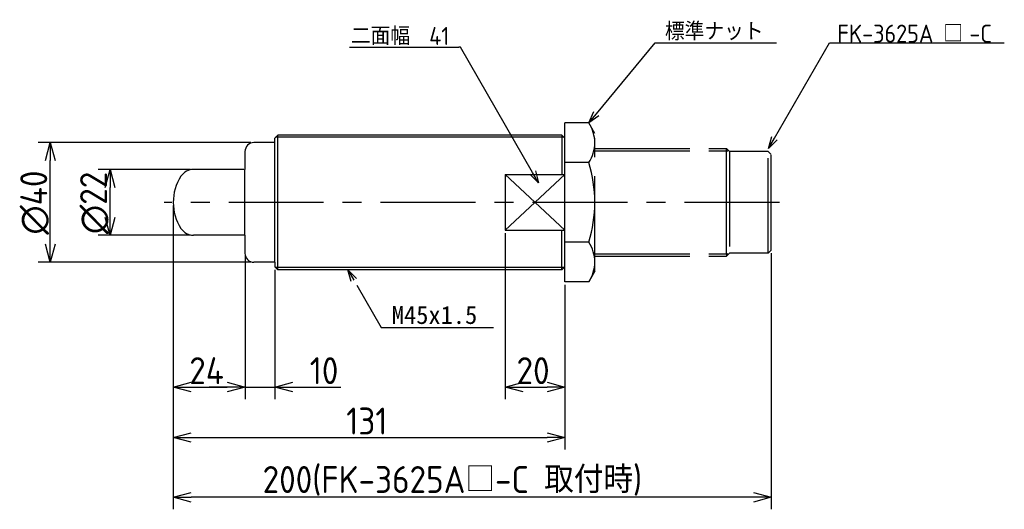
# Model space of a CAD drawing. Extents: x -64 to 534, y 80 to 250.
# Tile 2 of 2: x 205 to 534, y 86 to 250. Entities that reach past the tile are written whole.
import ezdxf

# ---------------------------------------------------------------- set-up
doc = ezdxf.new("R2010")
doc.units = 0
doc.header["$PDMODE"] = 3
doc.header["$PDSIZE"] = 2
doc.linetypes.add('CENTER', pattern=[50.8, 31.75, -6.35, 6.35, -6.35])
doc.linetypes.add('PHANTOM', pattern=[63.5, 31.75, -6.35, 6.35, -6.35, 6.35, -6.35])
doc.layers.get('0').update_dxf_attribs({"linetype": 'CONTINUOUS'})
doc.layers.get('DEFPOINTS').update_dxf_attribs({"linetype": 'CONTINUOUS'})
for name, color, linetype in [('18-3-PHA', 6, 'PHANTOM'), ('図形', 7, 'CONTINUOUS'), ('寸法_文字', 3, 'CONTINUOUS')]:
    doc.layers.add(name, color=color, linetype=linetype)
doc.layers.get('0').off()
doc.styles.add('DIMENSION', font='isocp.shx', dxfattribs={"bigfont": 'bigfont.shx'})
doc.dimstyles.get("Standard").update_dxf_attribs({"dimtxt": 0.18, "dimasz": 0.18, "dimexe": 0.18, "dimexo": 0.0625, "dimgap": 0.09, "dimtad": 0, "dimtih": 1, "dimtoh": 1, "dimzin": 0, "dimcen": 0.09, "dimazin": 3, "dimtfac": 1, "dimtofl": 0, "dimtmove": 0, "dimatfit": 3})

# ---------------------------------------------------------------- blocks, each defined once
blk = doc.blocks.new('_OPEN30')
at = {"color": 0, "linetype": 'BYBLOCK'}
for p, q in [((-1, 0.268), (0, 0)), ((0, 0), (-1, -0.268)), ((0, 0), (-1, 0))]:
    blk.add_line(p, q, dxfattribs=at)
blk = doc.blocks.new('*U105')
at = {"layer": '寸法_文字', "linetype": 'BYBLOCK'}
blk.add_line((325.7, 146.76), (326.24, 146.76), dxfattribs=at)
for points in [[(317.54, 160.9), (325.7, 146.76)], [(326.24, 146.76), (363.24, 146.76)]]:
    blk.add_lwpolyline(points, dxfattribs=at)
at = {"layer": '寸法_文字', "color": 0, "xscale": 4, "yscale": 4, "zscale": 4, "rotation": 120}
blk.add_blockref('_OPEN30', (314.54, 166.09), dxfattribs=at)
at = {"layer": '寸法_文字'}
blk.add_text('M45x1.5', height=6, dxfattribs=at).set_placement((329.24, 147.96))
blk = doc.blocks.new('*U86')
at = {"layer": '寸法_文字', "color": 3, "style": 'DIMENSION'}
blk.add_text('∅22', height=9, rotation=90, dxfattribs=at).set_placement((234, 177.97))
blk = doc.blocks.new('*D85')
at = {"layer": 'DEFPOINTS', "color": 0}
for p in [(235, 199.59), (262.92, 199.59), (262.92, 177.59)]:
    blk.add_point(p, dxfattribs=at)
at = {"layer": '寸法_文字', "color": 3}
for p, q in [((261.92, 199.59), (231, 199.59)), ((235, 183.59), (235, 193.59)), ((261.92, 177.59), (231, 177.59))]:
    blk.add_line(p, q, dxfattribs=at)
at = {"layer": '図形'}
blk.add_blockref('*U86', (0, 0), dxfattribs=at)
at = {"layer": '寸法_文字', "color": 3, "xscale": 6, "yscale": 6, "zscale": 6}
for p, rotation in [((235, 199.59), 90), ((235, 177.59), 270)]:
    blk.add_blockref('_OPEN30', p, dxfattribs=dict(at, rotation=rotation))
blk = doc.blocks.new('*U88')
at = {"layer": '寸法_文字', "color": 3, "style": 'DIMENSION'}
blk.add_text('∅40', height=9, rotation=90, dxfattribs=at).set_placement((214, 177.79))
blk = doc.blocks.new('*D87')
at = {"layer": 'DEFPOINTS', "color": 0}
for p in [(215, 208.59), (283.14, 208.59), (283.14, 168.59)]:
    blk.add_point(p, dxfattribs=at)
at = {"layer": '寸法_文字', "color": 3}
for p, q in [((282.14, 208.59), (211, 208.59)), ((215, 174.59), (215, 202.59)), ((282.14, 168.59), (211, 168.59))]:
    blk.add_line(p, q, dxfattribs=at)
at = {"layer": '図形'}
blk.add_blockref('*U88', (0, 0), dxfattribs=at)
at = {"layer": '寸法_文字', "color": 3, "xscale": 6, "yscale": 6, "zscale": 6}
for p, rotation in [((215, 208.59), 90), ((215, 168.59), 270)]:
    blk.add_blockref('_OPEN30', p, dxfattribs=dict(at, rotation=rotation))
blk = doc.blocks.new('*U90')
at = {"layer": '寸法_文字', "color": 3, "style": 'DIMENSION'}
blk.add_text('24', height=9, dxfattribs=at).set_placement((261.5, 127.84))
blk = doc.blocks.new('*D89')
at = {"layer": 'DEFPOINTS', "color": 0}
for p in [(256.14, 188.59), (280.14, 171.59), (280.14, 126.84)]:
    blk.add_point(p, dxfattribs=at)
at = {"layer": '寸法_文字', "color": 3}
for p, q in [((256.14, 187.59), (256.14, 122.84)), ((280.14, 170.59), (280.14, 122.84)), ((262.14, 126.84), (274.14, 126.84))]:
    blk.add_line(p, q, dxfattribs=at)
at = {"layer": '図形'}
blk.add_blockref('*U90', (0, 0), dxfattribs=at)
at = {"layer": '寸法_文字', "color": 3, "xscale": 6, "yscale": 6, "zscale": 6, "rotation": 180}
blk.add_blockref('_OPEN30', (256.14, 126.84), dxfattribs=at)
at = {"layer": '寸法_文字', "color": 3, "xscale": 6, "yscale": 6, "zscale": 6}
blk.add_blockref('_OPEN30', (280.14, 126.84), dxfattribs=at)
blk = doc.blocks.new('*U92')
at = {"layer": '寸法_文字', "color": 3, "style": 'DIMENSION'}
blk.add_text('10', height=9, dxfattribs=at).set_placement((301.79, 127.84))
blk = doc.blocks.new('*D91')
at = {"layer": 'DEFPOINTS', "color": 0}
for p in [(280.14, 171.59), (290.14, 167.09), (290.14, 126.84)]:
    blk.add_point(p, dxfattribs=at)
at = {"layer": '寸法_文字', "color": 3}
for p, q in [((280.14, 170.59), (280.14, 122.84)), ((290.14, 166.09), (290.14, 122.84)), ((274.14, 126.84), (268.14, 126.84)), ((280.14, 126.84), (290.14, 126.84)), ((296.14, 126.84), (312.24, 126.84))]:
    blk.add_line(p, q, dxfattribs=at)
at = {"layer": '図形'}
blk.add_blockref('*U92', (0, 0), dxfattribs=at)
at = {"layer": '寸法_文字', "color": 3, "xscale": 6, "yscale": 6, "zscale": 6}
blk.add_blockref('_OPEN30', (280.14, 126.84), dxfattribs=at)
at = {"layer": '寸法_文字', "color": 3, "xscale": 6, "yscale": 6, "zscale": 6, "rotation": 180}
blk.add_blockref('_OPEN30', (290.14, 126.84), dxfattribs=at)
blk = doc.blocks.new('*U94')
at = {"layer": '寸法_文字', "color": 3, "style": 'DIMENSION'}
blk.add_text('131', height=9, dxfattribs=at).set_placement((313.99, 111))
blk = doc.blocks.new('*D93')
at = {"layer": 'DEFPOINTS', "color": 0}
for p in [(256.14, 188.59), (387.14, 162.04), (387.14, 110)]:
    blk.add_point(p, dxfattribs=at)
at = {"layer": '寸法_文字', "color": 3}
for p, q in [((256.14, 187.59), (256.14, 106)), ((387.14, 161.04), (387.14, 106)), ((262.14, 110), (381.14, 110))]:
    blk.add_line(p, q, dxfattribs=at)
at = {"layer": '図形'}
blk.add_blockref('*U94', (0, 0), dxfattribs=at)
at = {"layer": '寸法_文字', "color": 3, "xscale": 6, "yscale": 6, "zscale": 6, "rotation": 180}
blk.add_blockref('_OPEN30', (256.14, 110), dxfattribs=at)
at = {"layer": '寸法_文字', "color": 3, "xscale": 6, "yscale": 6, "zscale": 6}
blk.add_blockref('_OPEN30', (387.14, 110), dxfattribs=at)
blk = doc.blocks.new('*U96')
at = {"layer": '寸法_文字', "color": 3, "style": 'DIMENSION'}
blk.add_text('20', height=9, dxfattribs=at).set_placement((370.95, 127.84))
blk = doc.blocks.new('*D95')
at = {"layer": 'DEFPOINTS', "color": 0}
for p in [(367.14, 179.32), (387.14, 162.04), (387.14, 126.84)]:
    blk.add_point(p, dxfattribs=at)
at = {"layer": '寸法_文字', "color": 3}
for p, q in [((367.14, 178.32), (367.14, 122.84)), ((387.14, 161.04), (387.14, 122.84)), ((373.14, 126.84), (381.14, 126.84))]:
    blk.add_line(p, q, dxfattribs=at)
at = {"layer": '図形'}
blk.add_blockref('*U96', (0, 0), dxfattribs=at)
at = {"layer": '寸法_文字', "color": 3, "xscale": 6, "yscale": 6, "zscale": 6, "rotation": 180}
blk.add_blockref('_OPEN30', (367.14, 126.84), dxfattribs=at)
at = {"layer": '寸法_文字', "color": 3, "xscale": 6, "yscale": 6, "zscale": 6}
blk.add_blockref('_OPEN30', (387.14, 126.84), dxfattribs=at)
blk = doc.blocks.new('*U98')
at = {"layer": '寸法_文字', "color": 3, "style": 'DIMENSION'}
blk.add_text('200(FK-3625A□-C 取付時)', height=9, dxfattribs=at).set_placement((286.03, 91.45))
blk = doc.blocks.new('*D97')
at = {"layer": 'DEFPOINTS', "color": 0}
for p in [(256.14, 188.59), (456.14, 172.59), (256.14, 90)]:
    blk.add_point(p, dxfattribs=at)
at = {"layer": '寸法_文字', "color": 3}
for p, q in [((256.14, 187.59), (256.14, 86)), ((456.14, 171.59), (456.14, 86)), ((450.14, 90), (262.14, 90))]:
    blk.add_line(p, q, dxfattribs=at)
at = {"layer": '図形'}
blk.add_blockref('*U98', (0, 0), dxfattribs=at)
at = {"layer": '寸法_文字', "color": 3, "xscale": 6, "yscale": 6, "zscale": 6, "rotation": 180}
blk.add_blockref('_OPEN30', (256.14, 90), dxfattribs=at)
at = {"layer": '寸法_文字', "color": 3, "xscale": 6, "yscale": 6, "zscale": 6}
blk.add_blockref('_OPEN30', (456.14, 90), dxfattribs=at)
blk = doc.blocks.new('*U111')
at = {"layer": '寸法_文字', "style": 'DIMENSION'}
for s, p in [('二面幅', (313.1, 241.21)), ('41', (339.29, 241.21))]:
    blk.add_text(s, height=6, dxfattribs=at).set_placement(p)
blk = doc.blocks.new('*U112')
at = {"layer": '寸法_文字', "style": 'DIMENSION'}
blk.add_text('標準ナット', height=6, dxfattribs=at).set_placement((418.11, 242.74))

msp = doc.modelspace()

# ---------------------------------------------------------------- linework, layer by layer
at = {"layer": '18-3-PHA'}
msp.add_line((387.137, 209.094), (387.137, 210.094), dxfattribs=at)
at = {"layer": '図形', "color": 5, "linetype": 'PHANTOM'}
for p, q in [((395.083, 215.152), (387.137, 215.152)), ((387.137, 210.094), (387.137, 215.152)), ((397.137, 211.594), (395.083, 215.152)), ((397.137, 165.594), (397.137, 211.594)), ((397.137, 206.594), (441.137, 206.594)), ((397.137, 205.844), (441.887, 205.844)), ((442.137, 205.594), (441.137, 206.594)), ((441.137, 205.594), (441.137, 206.594)), ((441.137, 188.594), (441.137, 205.594)), ((442.137, 205.594), (442.137, 171.594)), ((455.137, 205.594), (442.137, 205.594)), ((455.137, 171.594), (455.137, 205.594)), ((455.137, 205.594), (456.137, 204.594)), ((456.137, 172.594), (456.137, 204.594)), ((395.083, 201.873), (387.137, 201.873)), ((441.137, 171.594), (441.137, 188.594)), ((395.083, 175.315), (387.137, 175.315)), ((397.137, 171.344), (441.887, 171.344)), ((441.137, 170.594), (442.137, 171.594)), ((441.137, 171.594), (441.137, 170.594)), ((455.137, 171.594), (442.137, 171.594)), ((456.137, 172.594), (455.137, 171.594)), ((397.137, 170.594), (441.137, 170.594)), ((387.137, 162.036), (387.137, 167.094)), ((397.137, 165.594), (395.083, 162.036)), ((395.083, 162.036), (387.137, 162.036))]:
    msp.add_line(p, q, dxfattribs=at)
at = {"layer": '図形'}
for p, q in [((290.137, 210.094), (291.137, 211.094)), ((386.137, 211.094), (291.137, 211.094)), ((291.137, 166.094), (291.137, 211.094)), ((387.137, 210.094), (386.137, 211.094)), ((386.137, 211.094), (386.137, 197.868)), ((290.137, 208.594), (283.137, 208.594)), ((290.137, 208.594), (290.137, 210.094)), ((290.137, 168.594), (290.137, 208.594)), ((387.137, 167.094), (387.137, 210.094)), ((280.137, 205.594), (280.137, 199.594)), ((279.777, 199.594), (262.917, 199.594)), ((280.137, 177.594), (280.137, 199.594)), ((367.137, 197.868), (367.137, 179.321)), ((367.137, 197.868), (387.137, 197.868)), ((367.137, 179.321), (387.137, 179.321)), ((386.137, 166.094), (386.137, 179.321)), ((280.137, 177.594), (262.917, 177.594)), ((280.137, 177.594), (280.137, 171.594)), ((290.137, 168.594), (283.137, 168.594)), ((290.137, 168.594), (290.137, 167.094)), ((290.137, 167.094), (291.137, 166.094)), ((367.137, 166.094), (291.137, 166.094)), ((386.887, 166.844), (367.137, 166.844)), ((386.137, 166.094), (367.137, 166.094)), ((387.137, 167.094), (386.137, 166.094))]:
    msp.add_line(p, q, dxfattribs=at)
at = {"layer": '図形', "color": 3}
for p, q in [((386.887, 210.344), (290.387, 210.344)), ((387.137, 179.321), (367.137, 197.868)), ((367.137, 179.321), (387.137, 197.868)), ((367.137, 166.844), (290.387, 166.844))]:
    msp.add_line(p, q, dxfattribs=at)
at = {"layer": '図形', "color": 3, "linetype": 'CENTER'}
msp.add_line((458.842, 188.594), (253.137, 188.594), dxfattribs=at)
at = {"layer": '図形', "color": 5, "linetype": 'PHANTOM'}
for centre, radius, start, end in [((385.38, 208.513), 11.757, 325.61578, 34.38422), ((353.191, 188.594), 43.946, 342.41206, 17.58794), ((385.38, 168.676), 11.757, 325.61574, 34.38424)]:
    msp.add_arc(centre, radius, start, end, dxfattribs=at)
at = {"layer": '図形'}
for centre, radius, start, end in [((283.137, 205.594), 3, 90, 180), ((262.917, 194.594), 5, 90, 146.9442), ((272.137, 188.594), 16, 146.94427, 213.05573), ((262.917, 182.594), 5, 213.05581, 270), ((283.137, 171.594), 3, 180, 270)]:
    msp.add_arc(centre, radius, start, end, dxfattribs=at)
at = {"layer": '寸法_文字', "linetype": 'BYBLOCK'}
for p, q in [((352.18, 240.422), (351.64, 240.422)), ((417.265, 241.919), (417.805, 241.919)), ((475.581, 241.869), (476.121, 241.869))]:
    msp.add_line(p, q, dxfattribs=at)
for points in [[(315.106, 240.422), (351.64, 240.422)], [(376.32, 198.61), (352.18, 240.422)], [(397.635, 218.232), (417.265, 241.919)], [(417.805, 241.919), (457.896, 241.919)], [(457.215, 210.058), (475.581, 241.869)], [(476.121, 241.869), (534.069, 241.869)]]:
    msp.add_lwpolyline(points, dxfattribs=at)

# ---------------------------------------------------------------- block references
at = {"layer": '図形'}
msp.add_blockref('*U105', (0, 0), dxfattribs=at)
at = {"layer": '寸法_文字'}
for name in ['*U111', '*U112']:
    msp.add_blockref(name, (2.453, 0), dxfattribs=at)
at = {"layer": '寸法_文字', "color": 3, "yscale": 4, "zscale": 4}
for p, xscale, rotation in [((395.083, 215.152), 3.999999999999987, 230.350051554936), ((455.215, 206.594), 4.000000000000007, 240.0000000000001), ((378.32, 195.146), 4.000000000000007, 299.9999999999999)]:
    msp.add_blockref('_OPEN30', p, dxfattribs=dict(at, xscale=xscale, rotation=rotation))

# ---------------------------------------------------------------- texts
at = {"layer": '寸法_文字', "style": 'DIMENSION'}
for s, p in [('FK-3625A', (478.221, 242.005)), ('□', (513.651, 242.005)), ('-C', (522.378, 242.005))]:
    msp.add_text(s, height=6, dxfattribs=at).set_placement(p)

# ---------------------------------------------------------------- dimensions: what is measured, and where the dimension line sits
at = {"layer": '寸法_文字'}
for base, p1, p2, picture, middle in [((215, 208.594), (283.137, 168.594), (283.137, 208.594), '*D87', (209.5, 188.594)), ((235, 199.594), (262.917, 177.594), (262.917, 199.594), '*D85', (229.499, 188.594))]:
    dim = msp.add_linear_dim(base=base, p1=p1, p2=p2, angle=90, dimstyle='Standard', override={"dimscale": 2, "dimpost": '%%c<>'}, dxfattribs=at)
    dim.commit()
    dim.dimension.update_dxf_attribs({"geometry": picture, "text_midpoint": middle})
for base, p1, p2, override, picture, middle in [((280.137, 126.84), (256.137, 188.594), (280.137, 171.594), {"dimscale": 2}, '*D89', (268.137, 132.341)), ((387.137, 110), (256.137, 188.594), (387.137, 162.036), {"dimscale": 2}, '*D93', (321.637, 115.5)), ((256.137, 90), (456.137, 172.594), (256.137, 188.594), {"dimscale": 2, "dimpost": '(FK-3625A□-C 取付時)'}, '*D97', (356.137, 95.95)), ((387.137, 126.84), (367.137, 179.321), (387.137, 162.036), {"dimscale": 2}, '*D95', (377.137, 132.341)), ((290.137, 126.84), (280.137, 171.594), (290.137, 167.094), {"dimscale": 2}, '*D91', (307.191, 132.34))]:
    dim = msp.add_linear_dim(base=base, p1=p1, p2=p2, dimstyle='Standard', override=override, dxfattribs=at)
    dim.commit()
    dim.dimension.update_dxf_attribs({"geometry": picture, "text_midpoint": middle})

doc.saveas('drawing.dxf')
